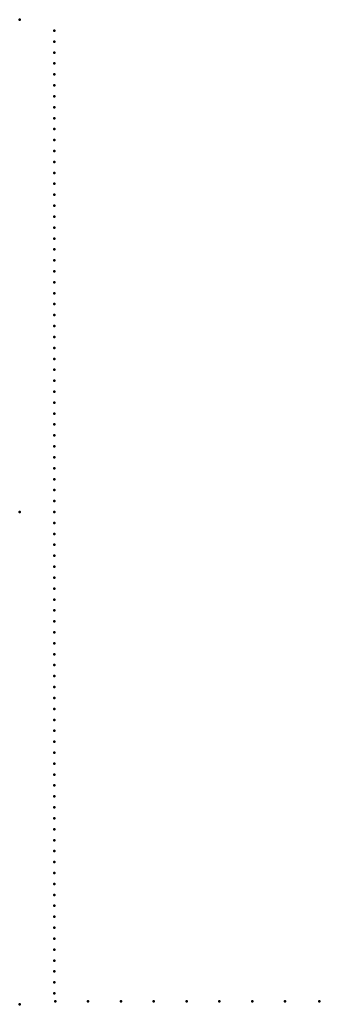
# Model space of a CAD drawing. Header units: millimetres. Extents: x 0 to 304, y -500 to 500.
import ezdxf

# ---------------------------------------------------------------- set-up
doc = ezdxf.new("R2010")
doc.units = ezdxf.units.MM
doc.layers.add('ConnectionPoints', color=7, linetype='Continuous', lineweight=50)

msp = doc.modelspace()

# ---------------------------------------------------------------- linework, layer by layer
at = {"layer": 'ConnectionPoints'}
for p in [(0, 500, 70), (35, 488.84, 70), (35, 477.73, 70), (35, 466.62, 70), (35, 455.51, 70), (35, 444.4, 70), (35, 433.29, 70), (35, 422.18, 70), (35, 411.07, 70), (35, 399.96, 70), (35, 388.85, 70), (35, 377.74, 70), (35, 366.63, 70), (35, 355.52, 70), (35, 344.41, 70), (35, 333.3, 70), (35, 322.19, 70), (35, 311.08, 70), (35, 299.97, 70), (35, 288.86, 70), (35, 277.75, 70), (35, 266.64, 70), (35, 255.53, 70), (35, 244.42, 70), (35, 233.31, 70), (35, 222.2, 70), (35, 211.09, 70), (35, 199.98, 70), (35, 188.87, 70), (35, 177.76, 70), (35, 166.65, 70), (35, 155.54, 70), (35, 144.43, 70), (35, 133.32, 70), (35, 122.21, 70), (35, 111.1, 70), (35, 99.99, 70), (35, 88.88, 70), (35, 77.77, 70), (35, 66.66, 70), (35, 55.55, 70), (35, 44.44, 70), (35, 33.33, 70), (35, 22.22, 70), (35, 11.11, 70), (0, 0), (0, 0, 70), (0, 0, 70), (0, 0, 70), (35, 0, 70), (35, -11.11, 70), (35, -22.22, 70), (35, -33.33, 70), (35, -44.44, 70), (35, -55.55, 70), (35, -66.66, 70), (35, -77.77, 70), (35, -88.88, 70), (35, -99.99, 70), (35, -111.1, 70), (35, -122.21, 70), (35, -133.32, 70), (35, -144.43, 70), (35, -155.54, 70), (35, -166.65, 70), (35, -177.76, 70), (35, -188.87, 70), (35, -199.98, 70), (35, -211.09, 70), (35, -222.2, 70), (35, -233.31, 70), (35, -244.42, 70), (35, -255.53, 70), (35, -266.64, 70), (35, -277.75, 70), (35, -288.86, 70), (35, -299.97, 70), (35, -311.08, 70), (35, -322.19, 70), (35, -333.3, 70), (35, -344.41, 70), (35, -355.52, 70), (35, -366.63, 70), (35, -377.74, 70), (35, -388.85, 70), (35, -399.96, 70), (35, -411.07, 70), (35, -422.18, 70), (35, -433.29, 70), (35, -444.4, 70), (35, -455.51, 70), (35, -466.62, 70), (35, -477.73, 70), (35, -488.84, 70), (0, -500, 70), (36, -497, 70), (69.33, -497, 70), (102.66, -497, 70), (135.99, -497, 70), (169.32, -497, 70), (202.65, -497, 70), (235.98, -497, 70), (269.31, -497, 70), (304, -497, 70)]:
    msp.add_point(p, dxfattribs=at)
at = {"layer": 'ConnectionPoints', "extrusion": (0, 1.22465e-16, -1)}
for p in [(35, 488.84, 70), (35, 477.73, 70), (35, 466.62, 70), (35, 455.51, 70), (35, 444.4, 70), (35, 433.29, 70), (35, 422.18, 70), (35, 411.07, 70), (35, 399.96, 70), (35, 388.85, 70), (35, 377.74, 70), (35, 366.63, 70), (35, 355.52, 70), (35, 344.41, 70), (35, 333.3, 70), (35, 322.19, 70), (35, 311.08, 70), (35, 299.97, 70), (35, 288.86, 70), (35, 277.75, 70), (35, 266.64, 70), (35, 255.53, 70), (35, 244.42, 70), (35, 233.31, 70), (35, 222.2, 70), (35, 211.09, 70), (35, 199.98, 70), (35, 188.87, 70), (35, 177.76, 70), (35, 166.65, 70), (35, 155.54, 70), (35, 144.43, 70), (35, 133.32, 70), (35, 122.21, 70), (35, 111.1, 70), (35, 99.99, 70), (35, 88.88, 70), (35, 77.77, 70), (35, 66.66, 70), (35, 55.55, 70), (35, 44.44, 70), (35, 33.33, 70), (35, 22.22, 70), (35, 11.11, 70), (0, 0, 70), (0, 0, 70), (35, 0, 70), (35, -11.11, 70), (35, -22.22, 70), (35, -33.33, 70), (35, -44.44, 70), (35, -55.55, 70), (35, -66.66, 70), (35, -77.77, 70), (35, -88.88, 70), (35, -99.99, 70), (35, -111.1, 70), (35, -122.21, 70), (35, -133.32, 70), (35, -144.43, 70), (35, -155.54, 70), (35, -166.65, 70), (35, -177.76, 70), (35, -188.87, 70), (35, -199.98, 70), (35, -211.09, 70), (35, -222.2, 70), (35, -233.31, 70), (35, -244.42, 70), (35, -255.53, 70), (35, -266.64, 70), (35, -277.75, 70), (35, -288.86, 70), (35, -299.97, 70), (35, -311.08, 70), (35, -322.19, 70), (35, -333.3, 70), (35, -344.41, 70), (35, -355.52, 70), (35, -366.63, 70), (35, -377.74, 70), (35, -388.85, 70), (35, -399.96, 70), (35, -411.07, 70), (35, -422.18, 70), (35, -433.29, 70), (35, -444.4, 70), (35, -455.51, 70), (35, -466.62, 70), (35, -477.73, 70), (35, -488.84, 70), (36, -497, 70), (69.33, -497, 70), (102.66, -497, 70), (135.99, -497, 70), (169.32, -497, 70), (202.65, -497, 70), (235.98, -497, 70), (269.31, -497, 70), (304, -497, 70)]:
    msp.add_point(p, dxfattribs=at)
at = {"layer": 'ConnectionPoints', "extrusion": (-1.49976e-32, -1.22465e-16, -1)}
msp.add_point((0, 0), dxfattribs=at)

doc.saveas('drawing.dxf')
